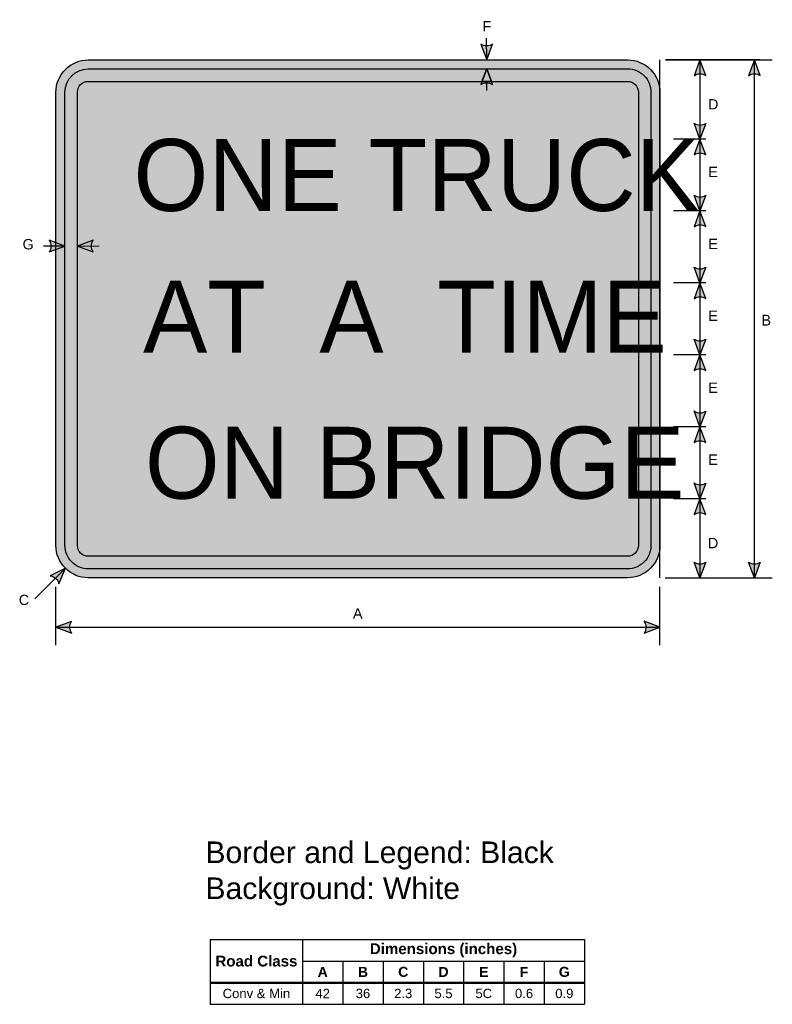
# Model space of a CAD drawing. Header units: feet. Extents: x -1.1 to 51.3, y 18.3 to 86.7.
import ezdxf
from ezdxf.enums import TextEntityAlignment as Align

# ---------------------------------------------------------------- set-up
doc = ezdxf.new("R2010")
doc.units = ezdxf.units.FT
doc.header["$MEASUREMENT"] = 0
doc.layers.add('Sign', color=7, linetype='Continuous')
doc.styles.add('ARIAL', font='arial.ttf')
doc.styles.add('ARIAL B', font='arialbd.ttf')
doc.styles.add('FHWA SERIES C2000EX', font='FHWASeriesC2000EX.ttf')

# ---------------------------------------------------------------- blocks, each defined once
blk = doc.blocks.new('*T16')
at = {"color": 0, "linetype": 'ByBlock', "lineweight": -2, "transparency": 16777216}
for p, q in [((0, 0), (26.01687852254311, 0)), ((0, 0), (0, -4.5)), ((6.416878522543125, 0), (6.416878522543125, -4.5)), ((26.01687852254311, 0), (26.01687852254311, -4.5)), ((6.416878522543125, -1.5), (26.01687852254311, -1.5)), ((9.216878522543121, -1.5), (9.216878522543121, -4.5)), ((12.01687852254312, -1.5), (12.01687852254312, -4.5)), ((14.81687852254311, -1.5), (14.81687852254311, -4.5)), ((17.61687852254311, -1.5), (17.61687852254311, -4.5)), ((20.41687852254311, -1.5), (20.41687852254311, -4.5)), ((23.21687852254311, -1.5), (23.21687852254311, -4.5)), ((0, -3), (26.01687852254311, -3)), ((0, -4.5), (26.01687852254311, -4.5))]:
    blk.add_line(p, q, dxfattribs=at)
at = {"color": 18, "transparency": 16777216, "attachment_point": 5}
for s, insert, char_height, width, style in [('Dimensions (inches)', (16.21687852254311, -0.7499999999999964), 0.75, 19.47999999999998, 'ARIAL B'), ('Road Class', (3.208439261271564, -1.499999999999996), 0.75, 6.296878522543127, 'ARIAL B'), ('A', (7.816878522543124, -2.249999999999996), 0.7, 2.679999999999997, 'ARIAL B'), ('B', (10.61687852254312, -2.249999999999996), 0.7, 2.679999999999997, 'ARIAL B'), ('C', (13.41687852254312, -2.249999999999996), 0.7, 2.679999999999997, 'ARIAL B'), ('D', (16.21687852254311, -2.249999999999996), 0.7, 2.679999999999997, 'ARIAL B'), ('E', (19.01687852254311, -2.249999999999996), 0.7, 2.679999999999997, 'ARIAL B'), ('F', (21.81687852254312, -2.249999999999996), 0.7, 2.679999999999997, 'ARIAL B'), ('G', (24.61687852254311, -2.249999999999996), 0.7, 2.679999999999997, 'ARIAL B'), ('Conv & Min', (3.208439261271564, -3.749999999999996), 0.65, 6.296878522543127, 'ARIAL'), ('42', (7.816878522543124, -3.749999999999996), 0.65, 2.679999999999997, 'ARIAL'), ('36', (10.61687852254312, -3.749999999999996), 0.65, 2.679999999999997, 'ARIAL'), ('2.3', (13.41687852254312, -3.749999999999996), 0.65, 2.679999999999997, 'ARIAL'), ('5.5', (16.21687852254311, -3.749999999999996), 0.65, 2.679999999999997, 'ARIAL'), ('5C', (19.01687852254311, -3.749999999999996), 0.65, 2.679999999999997, 'ARIAL'), ('0.6', (21.81687852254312, -3.749999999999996), 0.65, 2.679999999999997, 'ARIAL'), ('0.9', (24.61687852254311, -3.749999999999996), 0.65, 2.679999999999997, 'ARIAL')]:
    blk.add_mtext(s, dxfattribs=dict(at, insert=insert, char_height=char_height, width=width, style=style))

msp = doc.modelspace()

# ---------------------------------------------------------------- hatches: boundary and pattern name
h = msp.add_hatch(color=256)
h.dxf.hatch_style = 1
edge = h.paths.add_edge_path()
edge.add_line((30.97627672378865, 85.02779584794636), (31.39314875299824, 83.94133345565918))
edge.add_line((31.39314875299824, 83.94133345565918), (31.79412786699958, 85.04189519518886))
edge.add_arc((31.3748257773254, 85.63674907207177), 0.7277811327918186, 236.7959664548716, 305.17933939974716, ccw=False)
at = {"true_color": 0xffffff}
h = msp.add_hatch(color=7, dxfattribs=at)
h.dxf.hatch_style = 1
h.paths.add_polyline_path([(3.688914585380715, 83.94133345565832, 0.4142135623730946), (1.43891458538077, 81.69133345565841), (1.438914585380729, 50.19133345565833, 0.4142135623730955), (3.688914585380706, 47.94133345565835), (41.19038554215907, 47.94133345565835, 0.4142135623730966), (43.43891458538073, 50.19280441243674), (43.43891458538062, 81.69133345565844, 0.4142135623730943), (41.18891458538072, 83.94133345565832)])
h.paths.add_polyline_path([(41.18891458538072, 83.31633345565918, -0.4142135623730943), (42.81391458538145, 81.69133345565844), (42.81391458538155, 50.19280441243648, -0.4142871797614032), (41.18956873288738, 48.56633332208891), (3.688914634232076, 48.56633345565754, -0.4142135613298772), (2.063914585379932, 50.19133351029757), (2.063914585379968, 81.6913334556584, -0.4142135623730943), (3.688914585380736, 83.31633345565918)], flags=16)
h.paths.add_polyline_path([(3.688914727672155, 49.44133345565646), (41.18836979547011, 49.44133319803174, 0.414574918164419), (41.93891458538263, 50.19280441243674), (41.93891458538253, 81.69133345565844, 0.414213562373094), (41.18891458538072, 82.44133345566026), (3.688914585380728, 82.44133345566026, 0.4142135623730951), (2.93891458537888, 81.6913334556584), (2.938914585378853, 50.19133360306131, 0.4142135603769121)], flags=0)
h.paths.add_polyline_path([(3.688914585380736, 83.31633345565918, 0.4142135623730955), (2.06391458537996, 81.6913334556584), (2.063914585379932, 50.19133351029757, 0.4142135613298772), (3.688914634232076, 48.56633345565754), (41.18956873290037, 48.56633332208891, 0.4142871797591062), (42.81391458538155, 50.19280441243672), (42.81391458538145, 81.69133345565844, 0.414213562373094), (41.18891458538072, 83.31633345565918)], flags=0)
h = msp.add_hatch(color=256)
h.dxf.hatch_style = 1
edge = h.paths.add_edge_path()
edge.add_line((46.62961128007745, 82.85240138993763), (46.21923367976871, 83.94133345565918))
edge.add_line((46.21923367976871, 83.94133345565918), (45.81169053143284, 82.84318548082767))
edge.add_arc((46.22743342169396, 82.24583865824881), 0.7277811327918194, 56.4538654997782, 124.83723844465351, ccw=False)
h = msp.add_hatch(color=256)
h.dxf.hatch_style = 1
edge = h.paths.add_edge_path()
edge.add_line((50.41179218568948, 82.85240138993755), (50.00141458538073, 83.9413334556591))
edge.add_line((50.00141458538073, 83.9413334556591), (49.59387143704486, 82.84318548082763))
edge.add_arc((50.00961432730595, 82.24583865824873), 0.7277811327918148, 56.45386549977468, 124.837238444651, ccw=False)
h = msp.add_hatch(color=256)
h.dxf.hatch_style = 1
h.paths.add_polyline_path([(3.688914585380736, 83.31633345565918, 0.4142135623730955), (2.06391458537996, 81.6913334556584), (2.063914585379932, 50.19133351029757, 0.4142135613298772), (3.688914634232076, 48.56633345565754), (41.18956873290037, 48.56633332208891, 0.4142871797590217), (42.81391458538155, 50.19280441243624), (42.81391458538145, 81.69133345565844, 0.4142135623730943), (41.18891458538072, 83.31633345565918)])
h.paths.add_polyline_path([(3.688914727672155, 49.44133345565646), (41.18836979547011, 49.44133319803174, 0.414574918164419), (41.93891458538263, 50.19280441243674), (41.93891458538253, 81.69133345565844, 0.4142135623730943), (41.18891458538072, 82.44133345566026), (3.688914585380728, 82.44133345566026, 0.4142135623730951), (2.93891458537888, 81.6913334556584), (2.938914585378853, 50.19133360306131, 0.4142135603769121)], flags=16)
h = msp.add_hatch(color=256)
h.dxf.hatch_style = 1
edge = h.paths.add_edge_path()
edge.add_line((31.79655277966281, 82.22479875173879), (31.39314875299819, 83.31633345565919))
edge.add_line((31.39314875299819, 83.31633345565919), (30.97858981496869, 82.22081472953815))
edge.add_arc((31.39050336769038, 81.6208208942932), 0.7277811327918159, 56.08737977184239, 124.47075271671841, ccw=False)
h = msp.add_hatch(color=7, dxfattribs=at)
h.dxf.hatch_style = 1
h.paths.add_polyline_path([(31.06359355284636, 82.44133345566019), (31.71807911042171, 82.44133345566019), (31.39314875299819, 83.31633345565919)])
h = msp.add_hatch(color=7, dxfattribs=at)
h.dxf.hatch_style = 1
h.paths.add_polyline_path([(3.688914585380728, 82.44133345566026, 0.4142135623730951), (2.93891458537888, 81.6913334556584), (2.938914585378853, 50.19133360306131, 0.4142135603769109), (3.688914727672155, 49.44133345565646), (41.18836979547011, 49.44133319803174, 0.414574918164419), (41.93891458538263, 50.19280441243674), (41.93891458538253, 81.69133345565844, 0.414213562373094), (41.18891458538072, 82.44133345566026)])
h = msp.add_hatch(color=256)
h.dxf.hatch_style = 1
edge = h.paths.add_edge_path()
edge.add_line((46.62723428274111, 79.53026552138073), (46.21685668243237, 78.44133345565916))
edge.add_line((46.21685668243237, 78.44133345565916), (45.80931353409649, 79.53948143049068))
edge.add_arc((46.22505642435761, 80.13682825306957), 0.7277811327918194, 235.1627615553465, 303.5461345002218)
h = msp.add_hatch(color=256)
h.dxf.hatch_style = 1
edge = h.paths.add_edge_path()
edge.add_line((46.62723428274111, 77.35240138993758), (46.21685668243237, 78.44133345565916))
edge.add_line((46.21685668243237, 78.44133345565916), (45.80931353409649, 77.34318548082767))
edge.add_arc((46.2250564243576, 76.7458386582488), 0.7277811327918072, 56.4538654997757, 124.83723844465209, ccw=False)
h = msp.add_hatch(color=256)
h.dxf.hatch_style = 1
edge = h.paths.add_edge_path()
edge.add_line((46.62723428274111, 74.53026552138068), (46.21685668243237, 73.44133345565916))
edge.add_line((46.21685668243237, 73.44133345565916), (45.80931353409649, 74.53948143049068))
edge.add_arc((46.22505642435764, 75.13682825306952), 0.7277811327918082, 235.1627615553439, 303.5461345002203)
h = msp.add_hatch(color=256)
h.dxf.hatch_style = 1
edge = h.paths.add_edge_path()
edge.add_line((46.62723428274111, 72.35240138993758), (46.21685668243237, 73.44133345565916))
edge.add_line((46.21685668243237, 73.44133345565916), (45.80931353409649, 72.34318548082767))
edge.add_arc((46.2250564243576, 71.7458386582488), 0.7277811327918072, 56.4538654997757, 124.83723844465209, ccw=False)
h = msp.add_hatch(color=256)
h.dxf.hatch_style = 1
edge = h.paths.add_edge_path()
edge.add_line((0.9753927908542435, 70.59057768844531), (2.063914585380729, 71.0020422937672))
edge.add_line((2.063914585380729, 71.0020422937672), (0.9653602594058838, 71.4084888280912))
edge.add_arc((0.3684288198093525, 70.99214974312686), 0.7277811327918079, -33.4889293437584, 34.894443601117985, ccw=False)
h = msp.add_hatch(color=256)
h.dxf.hatch_style = 1
edge = h.paths.add_edge_path()
edge.add_line((4.027436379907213, 71.41350689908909), (2.938914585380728, 71.0020422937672))
edge.add_line((2.938914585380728, 71.0020422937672), (4.037468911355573, 70.59559575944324))
edge.add_arc((4.634400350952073, 71.01193484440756), 0.7277811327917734, 146.5110706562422, 214.8944436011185, ccw=False)
h = msp.add_hatch(color=256)
h.dxf.hatch_style = 1
edge = h.paths.add_edge_path()
edge.add_line((46.62723428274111, 69.53026552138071), (46.21685668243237, 68.44133345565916))
edge.add_line((46.21685668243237, 68.44133345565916), (45.80931353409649, 69.53948143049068))
edge.add_arc((46.22505642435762, 70.13682825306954), 0.7277811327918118, 235.1627615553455, 303.5461345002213)
h = msp.add_hatch(color=256)
h.dxf.hatch_style = 1
edge = h.paths.add_edge_path()
edge.add_line((46.62723428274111, 67.35240138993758), (46.21685668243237, 68.44133345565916))
edge.add_line((46.21685668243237, 68.44133345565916), (45.80931353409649, 67.34318548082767))
edge.add_arc((46.2250564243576, 66.7458386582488), 0.7277811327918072, 56.4538654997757, 124.83723844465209, ccw=False)
h = msp.add_hatch(color=256)
h.dxf.hatch_style = 1
edge = h.paths.add_edge_path()
edge.add_line((46.62723428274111, 64.53026552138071), (46.21685668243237, 63.44133345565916))
edge.add_line((46.21685668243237, 63.44133345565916), (45.80931353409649, 64.53948143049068))
edge.add_arc((46.22505642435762, 65.13682825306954), 0.7277811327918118, 235.1627615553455, 303.5461345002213)
h = msp.add_hatch(color=256)
h.dxf.hatch_style = 1
edge = h.paths.add_edge_path()
edge.add_line((46.62723428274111, 62.35240138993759), (46.21685668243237, 63.44133345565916))
edge.add_line((46.21685668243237, 63.44133345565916), (45.80931353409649, 62.34318548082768))
edge.add_arc((46.22505642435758, 61.7458386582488), 0.7277811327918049, 56.453865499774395, 124.8372384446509, ccw=False)
h = msp.add_hatch(color=256)
h.dxf.hatch_style = 1
edge = h.paths.add_edge_path()
edge.add_line((46.62723428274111, 59.53026552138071), (46.21685668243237, 58.44133345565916))
edge.add_line((46.21685668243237, 58.44133345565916), (45.80931353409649, 59.53948143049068))
edge.add_arc((46.22505642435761, 60.13682825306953), 0.7277811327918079, 235.1627615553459, 303.546134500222)
h = msp.add_hatch(color=256)
h.dxf.hatch_style = 1
edge = h.paths.add_edge_path()
edge.add_line((46.62723428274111, 57.35240138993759), (46.21685668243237, 58.44133345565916))
edge.add_line((46.21685668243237, 58.44133345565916), (45.80931353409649, 57.34318548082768))
edge.add_arc((46.22505642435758, 56.7458386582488), 0.7277811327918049, 56.453865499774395, 124.8372384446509, ccw=False)
h = msp.add_hatch(color=256)
h.dxf.hatch_style = 1
edge = h.paths.add_edge_path()
edge.add_line((46.62723428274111, 54.53026552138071), (46.21685668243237, 53.44133345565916))
edge.add_line((46.21685668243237, 53.44133345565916), (45.80931353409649, 54.53948143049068))
edge.add_arc((46.22505642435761, 55.13682825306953), 0.7277811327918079, 235.1627615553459, 303.546134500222)
h = msp.add_hatch(color=256)
h.dxf.hatch_style = 1
edge = h.paths.add_edge_path()
edge.add_line((46.62723428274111, 52.35240138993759), (46.21685668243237, 53.44133345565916))
edge.add_line((46.21685668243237, 53.44133345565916), (45.80931353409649, 52.34318548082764))
edge.add_arc((46.2250564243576, 51.74583865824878), 0.7277811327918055, 56.453865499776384, 124.83723844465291, ccw=False)
h = msp.add_hatch(color=256)
h.dxf.hatch_style = 1
edge = h.paths.add_edge_path()
edge.add_line((1.647393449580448, 47.52740101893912), (2.09792446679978, 48.60034305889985))
edge.add_line((2.09792446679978, 48.60034305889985), (1.047044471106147, 48.08297314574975))
edge.add_arc((0.9383415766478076, 47.36335584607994), 0.7277811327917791, 13.026667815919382, 81.41004076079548, ccw=False)
h = msp.add_hatch(color=256)
h.dxf.hatch_style = 1
edge = h.paths.add_edge_path()
edge.add_line((46.62485728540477, 49.03026552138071), (46.21447968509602, 47.94133345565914))
edge.add_line((46.21447968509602, 47.94133345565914), (45.80693653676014, 49.03948143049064))
edge.add_arc((46.22267942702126, 49.63682825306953), 0.7277811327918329, 235.1627615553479, 303.5461345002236)
h = msp.add_hatch(color=256)
h.dxf.hatch_style = 1
edge = h.paths.add_edge_path()
edge.add_line((50.41179218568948, 49.0302655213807), (50.00141458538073, 47.94133345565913))
edge.add_line((50.00141458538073, 47.94133345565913), (49.59387143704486, 49.03948143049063))
edge.add_arc((50.00961432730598, 49.63682825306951), 0.7277811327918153, 235.162761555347, 303.5461345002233)
h = msp.add_hatch(color=256)
h.dxf.hatch_style = 1
edge = h.paths.add_edge_path()
edge.add_line((2.527436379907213, 44.91297852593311), (1.438914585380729, 44.50151392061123))
edge.add_line((1.438914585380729, 44.50151392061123), (2.537468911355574, 44.09506738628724))
edge.add_arc((3.134400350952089, 44.51140647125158), 0.7277811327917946, 146.5110706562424, 214.8944436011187, ccw=False)
h = msp.add_hatch(color=256)
h.dxf.hatch_style = 1
edge = h.paths.add_edge_path()
edge.add_line((42.35039279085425, 44.09900351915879), (43.43891458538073, 44.51046812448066))
edge.add_line((43.43891458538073, 44.51046812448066), (42.34036025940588, 44.91691465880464))
edge.add_arc((41.74342881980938, 44.50057557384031), 0.7277811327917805, -33.48892934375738, 34.89444360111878, ccw=False)

# ---------------------------------------------------------------- linework, layer by layer
at = {"color": 7, "true_color": 0xffffff}
for p, q in [((43.43891458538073, 47.94133345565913, 1), (43.43891458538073, 83.9413334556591, 1)), ((1.438914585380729, 47.94133345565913, 1), (1.438914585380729, 47.94133345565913, 1))]:
    msp.add_line(p, q, dxfattribs=at)
for p, q in [((50.37641458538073, 83.9413334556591, 1), (43.81391458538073, 83.9413334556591, 1)), ((46.62641458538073, 83.9413334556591, 1), (44.37641458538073, 83.9413334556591, 1)), ((50.00141458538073, 47.94133345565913, 1), (50.00141458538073, 83.9413334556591, 1)), ((46.62641458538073, 78.44133345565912, 1), (44.37641458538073, 78.44133345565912, 1)), ((46.62641458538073, 73.44133345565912, 1), (44.37641458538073, 73.44133345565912, 1)), ((46.62641458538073, 68.44133345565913, 1), (44.37641458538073, 68.44133345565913, 1)), ((46.62641458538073, 68.44133345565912, 1), (44.37641458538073, 68.44133345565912, 1)), ((46.62641458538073, 63.44133345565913, 1), (44.37641458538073, 63.44133345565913, 1)), ((46.62641458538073, 63.44133345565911, 1), (44.37641458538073, 63.44133345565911, 1)), ((46.62641458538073, 58.44133345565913, 1), (44.37641458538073, 58.44133345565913, 1)), ((46.62641458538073, 58.44133345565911, 1), (44.37641458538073, 58.44133345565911, 1)), ((46.62641458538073, 53.44133345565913, 1), (44.37641458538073, 53.44133345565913, 1)), ((46.62641458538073, 53.44133345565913, 1), (44.37641458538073, 53.44133345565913, 1)), ((46.62641458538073, 53.44133345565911, 1), (44.37641458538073, 53.44133345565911, 1)), ((1.438914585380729, 43.25151392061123), (1.438914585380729, 47.31633345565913)), ((43.43891458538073, 43.25151392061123), (43.43891458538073, 47.31633345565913)), ((12.17184032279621, 22.79678252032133), (38.18871884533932, 22.79678252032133)), ((12.17184032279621, 19.82754616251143), (38.18871884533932, 19.82754616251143)), ((12.17184032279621, 19.7694074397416), (38.18871884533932, 19.7694074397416))]:
    msp.add_line(p, q)
at = {"color": 18, "true_color": 0x000000}
msp.add_line((3.688914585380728, 49.44133345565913, 1), (3.688914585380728, 49.44133345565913, 1), dxfattribs=at)
msp.add_line((3.688914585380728, 49.44133345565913, 1), (3.688914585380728, 49.44133345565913, 1), dxfattribs=at)
for points in [[(30.97627672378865, 85.02779584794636), (31.39314875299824, 83.94133345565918), (31.79412786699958, 85.04189519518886, -0.307560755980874), (30.97627672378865, 85.02779584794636, -4.141293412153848)], [(46.62961128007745, 82.85240138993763), (46.21923367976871, 83.94133345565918), (45.81169053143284, 82.84318548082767, -0.307560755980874), (46.62961128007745, 82.85240138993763, -4.141293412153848)], [(31.79655277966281, 82.22479875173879), (31.39314875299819, 83.31633345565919), (30.97858981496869, 82.22081472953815, -0.307560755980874), (31.79655277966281, 82.22479875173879, -4.141293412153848)], [(46.62723428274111, 79.53026552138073), (46.21685668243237, 78.44133345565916), (45.80931353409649, 79.53948143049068, 0.307560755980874), (46.62723428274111, 79.53026552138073, 4.141293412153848)], [(46.62723428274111, 77.35240138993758), (46.21685668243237, 78.44133345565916), (45.80931353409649, 77.34318548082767, -0.307560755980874), (46.62723428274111, 77.35240138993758, -4.141293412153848)], [(46.62723428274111, 74.53026552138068), (46.21685668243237, 73.44133345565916), (45.80931353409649, 74.53948143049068, 0.307560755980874), (46.62723428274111, 74.53026552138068, 4.141293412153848)], [(46.62723428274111, 72.35240138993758), (46.21685668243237, 73.44133345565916), (45.80931353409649, 72.34318548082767, -0.307560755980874), (46.62723428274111, 72.35240138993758, -4.141293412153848)], [(0.9753927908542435, 70.59057768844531), (2.063914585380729, 71.0020422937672), (0.9653602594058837, 71.4084888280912, -0.307560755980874), (0.9753927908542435, 70.59057768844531, -4.141293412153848)], [(4.027436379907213, 71.41350689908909), (2.938914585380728, 71.0020422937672), (4.037468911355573, 70.59559575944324, -0.307560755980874), (4.027436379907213, 71.41350689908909, -4.141293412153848)], [(46.62723428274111, 69.53026552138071), (46.21685668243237, 68.44133345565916), (45.80931353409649, 69.53948143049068, 0.307560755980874), (46.62723428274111, 69.53026552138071, 4.141293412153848)], [(46.62723428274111, 67.35240138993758), (46.21685668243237, 68.44133345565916), (45.80931353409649, 67.34318548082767, -0.307560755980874), (46.62723428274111, 67.35240138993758, -4.141293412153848)], [(46.62723428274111, 64.53026552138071), (46.21685668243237, 63.44133345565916), (45.80931353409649, 64.53948143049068, 0.307560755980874), (46.62723428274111, 64.53026552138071, 4.141293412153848)], [(46.62723428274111, 62.35240138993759), (46.21685668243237, 63.44133345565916), (45.80931353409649, 62.34318548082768, -0.307560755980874), (46.62723428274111, 62.35240138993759, -4.141293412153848)], [(46.62723428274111, 59.53026552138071), (46.21685668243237, 58.44133345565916), (45.80931353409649, 59.53948143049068, 0.307560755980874), (46.62723428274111, 59.53026552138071, 4.141293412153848)], [(46.62723428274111, 57.35240138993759), (46.21685668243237, 58.44133345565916), (45.80931353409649, 57.34318548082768, -0.307560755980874), (46.62723428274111, 57.35240138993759, -4.141293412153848)], [(46.62723428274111, 54.53026552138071), (46.21685668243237, 53.44133345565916), (45.80931353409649, 54.53948143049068, 0.307560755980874), (46.62723428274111, 54.53026552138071, 4.141293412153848)], [(46.62723428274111, 52.35240138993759), (46.21685668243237, 53.44133345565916), (45.80931353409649, 52.34318548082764, -0.307560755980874), (46.62723428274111, 52.35240138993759, -4.141293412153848)], [(46.62485728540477, 49.03026552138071), (46.21447968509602, 47.94133345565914), (45.80693653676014, 49.03948143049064, 0.307560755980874), (46.62485728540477, 49.03026552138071, 4.141293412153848)], [(2.527436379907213, 44.91297852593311), (1.438914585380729, 44.50151392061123), (2.537468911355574, 44.09506738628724, -0.307560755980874), (2.527436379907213, 44.91297852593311, -4.141293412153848)], [(42.35039279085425, 44.09900351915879), (43.43891458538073, 44.51046812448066), (42.34036025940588, 44.91691465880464, -0.307560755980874), (42.35039279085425, 44.09900351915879, -4.141293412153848)]]:
    msp.add_lwpolyline(points, format="xyb")
at = {"elevation": 1}
for points in [[(3.688914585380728, 83.94133345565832), (41.18891458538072, 83.94133345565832, -0.414213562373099), (43.43891458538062, 81.69133345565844), (43.43891458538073, 50.19280441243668, -0.4145965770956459), (41.18744362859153, 47.94133345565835), (3.688914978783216, 47.94133345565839, -0.4142136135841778), (1.438914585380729, 50.19133345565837), (1.43891458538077, 81.6913334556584, -0.4142135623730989)], [(3.688914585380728, 83.31633345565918), (41.18891458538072, 83.31633345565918, -0.414213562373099), (42.81391458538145, 81.69133345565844), (42.81391458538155, 50.19280441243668, -0.4145965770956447), (41.18785222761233, 48.56633332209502), (3.688914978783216, 48.56633345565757, -0.4142136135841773), (2.063914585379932, 50.19133345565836), (2.06391458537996, 81.6913334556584, -0.4142135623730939)], [(3.688914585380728, 82.44133345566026), (41.18891458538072, 82.44133345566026, -0.4142135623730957), (41.93891458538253, 81.69133345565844), (41.93891458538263, 50.19280441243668, -0.4145965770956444), (41.18831430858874, 49.44133320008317), (3.688914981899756, 49.44133345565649, -0.4142136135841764), (2.938914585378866, 50.19133348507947), (2.93891458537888, 81.6913334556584, -0.4142135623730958)]]:
    msp.add_lwpolyline(points, format="xyb", close=True, dxfattribs=at)
for points in [[(50.41179218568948, 82.85240138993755), (50.00141458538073, 83.9413334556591), (49.59387143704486, 82.84318548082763, -0.307560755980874), (50.41179218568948, 82.85240138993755, -4.141293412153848)], [(1.647393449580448, 47.52740101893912), (2.09792446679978, 48.60034305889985), (1.047044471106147, 48.08297314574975, -0.307560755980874), (1.647393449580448, 47.52740101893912, -4.141293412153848)], [(50.41179218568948, 49.0302655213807), (50.00141458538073, 47.94133345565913), (49.59387143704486, 49.03948143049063, 0.307560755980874), (50.41179218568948, 49.0302655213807, 4.141293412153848)]]:
    msp.add_lwpolyline(points, format="xyb", dxfattribs=at)
at = {"color": 7, "true_color": 0xffffff}
msp.add_lwpolyline([(31.39314875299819, 83.31633345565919), (31.71807911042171, 82.44133345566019), (31.06359355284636, 82.44133345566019)], close=True, dxfattribs=at)
at = {"layer": 'Sign', "color": 18, "lineweight": -3, "true_color": 0x000000}
for p, q in [((31.39314875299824, 83.94133345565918), (31.38419262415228, 85.4413067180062)), ((43.81391458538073, 83.9413334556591, 1), (51.25141458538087, 83.94133345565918)), ((46.21923367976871, 83.94133345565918), (46.21447968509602, 47.94133345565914)), ((31.38695863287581, 82.34859339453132), (31.38589012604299, 81.81635101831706)), ((2.063914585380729, 71.0020422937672), (0.5639413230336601, 70.99308616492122)), ((2.938914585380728, 71.0020422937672), (4.438887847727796, 71.01099842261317)), ((2.09792446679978, 48.60034305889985, 1), (-0.0233958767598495, 46.47902271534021, 1)), ((43.80916059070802, 47.94133345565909, 1), (51.24666059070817, 47.94133345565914)), ((1.438914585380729, 44.50151392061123), (43.43891458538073, 44.51046812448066))]:
    msp.add_line(p, q, dxfattribs=at)

# ---------------------------------------------------------------- block references
msp.add_blockref('*T16', (12.17184032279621, 22.79678252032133))

# ---------------------------------------------------------------- texts
at = {"color": 18, "true_color": 0x000000, "style": 'FHWA SERIES C2000EX'}
for s, p in [('ONE TRUCK', (6.832667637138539, 73.44133345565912, 1)), ('AT  A  TIME', (7.502574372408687, 63.59271197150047, 2)), ('ON BRIDGE', (7.626933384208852, 53.44133345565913, 1))]:
    msp.add_text(s, height=5, dxfattribs=at).set_placement(p)
at = {"insert": (11.83222542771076, 29.61356838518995), "char_height": 1.5, "attachment_point": 1, "style": 'ARIAL'}
msp.add_mtext_dynamic_manual_height_columns('Border and Legend: Black\\PBackground: White', width=24.1170273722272, gutter_width=1, heights=[0], dxfattribs=at)
at = {"layer": 'Sign', "color": 250, "true_color": 0x1f1a17, "style": 'ARIAL'}
for s, height, p, p2 in [('F', 0.7148361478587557, (31.10626043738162, 85.92423875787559), (31.71626045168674, 85.92423875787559)), ('D', 0.7136714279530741, (46.77912950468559, 80.49850375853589), (47.49912953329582, 80.49850375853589)), ('E', 0.7190483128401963, (46.79758584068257, 75.79336657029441), (47.46758583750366, 75.79336657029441)), ('E', 0.7190483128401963, (46.79758584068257, 70.79336657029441), (47.46758583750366, 70.79336657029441)), ('E', 0.7190483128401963, (46.79758584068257, 65.79336657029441), (47.46758583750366, 65.79336657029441)), ('E', 0.7190483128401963, (46.79758584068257, 60.79336657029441), (47.46758583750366, 60.79336657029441)), ('E', 0.7190483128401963, (46.79758584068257, 55.79336657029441), (47.46758583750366, 55.79336657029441)), ('D', 0.7136714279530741, (46.77675250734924, 49.99850375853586), (47.49675253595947, 49.99850375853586)), ('C', 0.7136714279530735, (-1.146719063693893, 46.04995437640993), (-0.4267190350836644, 46.04995437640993))]:
    msp.add_text(s, height=height, dxfattribs=at).set_placement(p, p2, align=Align.ALIGNED)
at = {"layer": 'Sign', "color": 18, "true_color": 0x000000, "style": 'ARIAL'}
for s, height, p, p2 in [('G', 0.7178154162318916, (-0.879283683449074, 70.76783518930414), (-0.0992837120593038, 70.76783518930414)), ('A', 0.717472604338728, (22.09127694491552, 45.10616251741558), (22.76127694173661, 45.10616251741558))]:
    msp.add_text(s, height=height, dxfattribs=at).set_placement(p, p2, align=Align.ALIGNED)
at = {"layer": 'Sign', "color": 18, "true_color": 0x000000, "style": 'ARIAL', "width": 0.9577655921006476}
msp.add_text('B', height=0.75, dxfattribs=at).set_placement((50.49120680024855, 65.47217737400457), (51.16053207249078, 65.47217737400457), align=Align.FIT)

doc.saveas('drawing.dxf')
